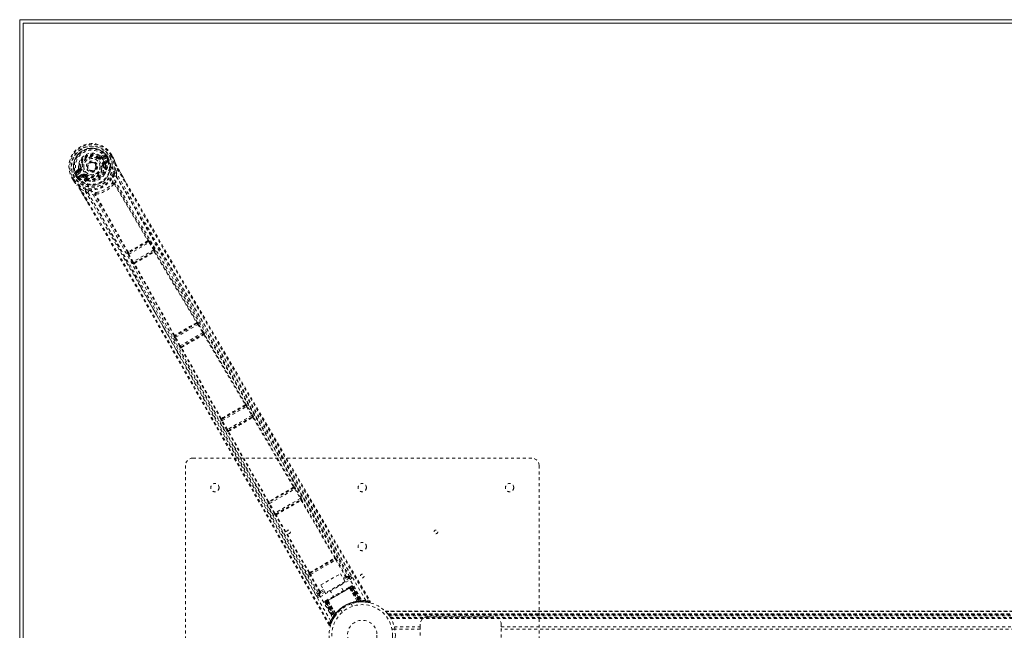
# Model space of a CAD drawing. Header units: inches. Extents: x 7.1 to 78.6, y 19.7 to 61.4.
# Tile 2 of 5: x 7.1 to 40.5, y 40.7 to 61.4. Entities that reach past the tile are written whole.
import ezdxf

# ---------------------------------------------------------------- set-up
doc = ezdxf.new("R2010")
doc.units = ezdxf.units.IN
doc.header["$MEASUREMENT"] = 0
doc.linetypes.add('SLD-Dashed', pattern=[0.075, 0.05, -0.025])
doc.linetypes.add('SLD-Solid', pattern=[0])

msp = doc.modelspace()

# ---------------------------------------------------------------- linework, layer by layer
at = {"color": 7, "linetype": 'SLD-Solid', "lineweight": 15}
for p, q in [((7.09, 61.432), (78.59, 61.432)), ((7.09, 19.682), (7.09, 61.432)), ((7.208, 19.801), (7.208, 61.314)), ((7.208, 61.314), (78.472, 61.314)), ((7.208, 61.314), (7.208, 19.801)), ((78.472, 61.314), (7.208, 61.314))]:
    msp.add_line(p, q, dxfattribs=at)
at = {"color": 7, "linetype": 'SLD-Dashed', "lineweight": 0}
for p, q in [((9.819, 56.814), (9.783, 56.767)), ((9.976, 56.846), (9.861, 56.807)), ((10.018, 56.729), (10.164, 56.813)), ((10.164, 56.813), (10.21, 56.84)), ((10.226, 56.76), (10.188, 56.827)), ((10.214, 56.842), (10.21, 56.84)), ((10.251, 56.773), (10.212, 56.841)), ((10.214, 56.842), (10.252, 56.774)), ((9.671, 56.535), (9.676, 56.526)), ((9.676, 56.526), (9.683, 56.513)), ((9.768, 56.747), (9.783, 56.767)), ((9.783, 56.767), (9.789, 56.762)), ((9.856, 56.759), (9.968, 56.8)), ((9.856, 56.759), (9.867, 56.741)), ((9.968, 56.8), (9.867, 56.741)), ((9.983, 56.774), (9.882, 56.715)), ((9.943, 56.499), (9.914, 56.495)), ((9.943, 56.61), (10.054, 56.674)), ((9.951, 56.404), (9.943, 56.499)), ((9.958, 56.584), (10.069, 56.648)), ((9.97, 56.562), (9.958, 56.584)), ((10.069, 56.648), (9.97, 56.562)), ((10.006, 56.416), (9.998, 56.518)), ((10.01, 56.551), (10.1, 56.628)), ((10.018, 56.729), (10.018, 56.729)), ((10.053, 56.748), (10.057, 56.751)), ((10.09, 56.682), (10.053, 56.748)), ((10.053, 56.748), (10.053, 56.748)), ((10.093, 56.689), (10.057, 56.751)), ((10.083, 56.766), (10.119, 56.703)), ((10.098, 56.669), (10.09, 56.682)), ((10.119, 56.702), (10.093, 56.689)), ((10.093, 56.688), (10.098, 56.669)), ((10.093, 56.688), (10.103, 56.664)), ((10.103, 56.642), (10.1, 56.628)), ((10.1, 56.628), (10.1, 56.628)), ((10.1, 56.628), (10.1, 56.628)), ((10.103, 56.642), (10.104, 56.646)), ((10.103, 56.642), (10.103, 56.642)), ((10.119, 56.703), (10.119, 56.702)), ((10.252, 56.774), (10.252, 56.774)), ((10.275, 56.733), (10.277, 56.729)), ((9.059, 56.175), (8.933, 56.102)), ((9.07, 56.35), (8.979, 56.27)), ((9.031, 56.075), (8.994, 56.137)), ((9.025, 56.155), (9.02, 56.152)), ((9.02, 56.152), (9.056, 56.091)), ((9.023, 56.254), (9.114, 56.33)), ((9.124, 56.313), (9.023, 56.254)), ((9.063, 56.089), (9.025, 56.155)), ((9.139, 56.287), (9.038, 56.228)), ((9.059, 56.175), (9.059, 56.175)), ((9.088, 56.116), (9.2, 56.181)), ((9.103, 56.09), (9.215, 56.155)), ((9.114, 56.33), (9.124, 56.313)), ((9.144, 56.398), (9.168, 56.401)), ((9.227, 56.134), (9.215, 56.155)), ((9.296, 56.125), (9.276, 56.136)), ((9.313, 56.149), (9.296, 56.125)), ((10.003, 56.373), (9.984, 56.407)), ((10.025, 56.382), (10.006, 56.416)), ((10.033, 56.359), (10.032, 56.337)), ((10.374, 56.226), (10.4, 56.373)), ((10.425, 56.389), (10.712, 55.892)), ((8.867, 56.064), (8.863, 56.062)), ((8.863, 56.062), (8.903, 55.995)), ((8.864, 56.063), (8.904, 55.995)), ((8.913, 56.091), (8.867, 56.064)), ((8.889, 56.077), (8.928, 56.01)), ((8.903, 55.995), (8.903, 55.995)), ((8.933, 56.102), (8.913, 56.091)), ((8.927, 55.955), (8.93, 55.951)), ((9.032, 56.074), (9.031, 56.075)), ((9.042, 55.817), (9.031, 55.831)), ((9.056, 56.09), (9.032, 56.074)), ((9.057, 56.09), (9.072, 56.076)), ((9.072, 56.076), (9.063, 56.089)), ((9.088, 56.06), (9.092, 56.058)), ((9.092, 56.058), (9.106, 56.054)), ((9.227, 56.134), (9.103, 56.09)), ((9.217, 56.093), (9.106, 56.054)), ((9.296, 56.125), (9.374, 56.071)), ((9.356, 55.996), (9.336, 56.029)), ((9.355, 56.043), (9.374, 56.01)), ((9.392, 55.967), (9.372, 55.977)), ((10.307, 55.849), (10.307, 55.85)), ((10.307, 55.849), (11.435, 53.936)), ((10.324, 55.875), (10.324, 55.875)), ((11.456, 53.946), (10.329, 55.858)), ((9.454, 55.127), (9.15, 55.653)), ((9.176, 55.667), (9.317, 55.615)), ((9.646, 55.484), (9.645, 55.484)), ((10.75, 53.538), (9.658, 55.471)), ((9.676, 55.486), (9.676, 55.485)), ((10.769, 53.552), (9.677, 55.485)), ((11.45, 53.905), (10.788, 53.523)), ((10.799, 53.478), (11.484, 53.873)), ((11.432, 53.929), (11.432, 53.929)), ((11.446, 53.904), (11.45, 53.905)), ((11.46, 53.947), (11.456, 53.946)), ((11.484, 53.873), (11.638, 53.622)), ((11.509, 53.888), (11.494, 53.912)), ((11.663, 53.637), (11.509, 53.888)), ((10.747, 53.535), (10.75, 53.538)), ((10.773, 53.464), (10.761, 53.489)), ((10.914, 53.205), (10.773, 53.464)), ((10.788, 53.523), (10.791, 53.527)), ((10.94, 53.219), (10.799, 53.478)), ((11.638, 53.622), (10.94, 53.219)), ((10.97, 53.184), (11.653, 53.579)), ((11.653, 53.579), (11.646, 53.57)), ((11.658, 53.551), (11.658, 53.551)), ((11.686, 53.56), (11.693, 53.568)), ((10.97, 53.146), (10.959, 53.144)), ((10.981, 53.186), (10.97, 53.184)), ((13.106, 51.127), (12.366, 50.7)), ((13.103, 51.127), (13.106, 51.127)), ((13.116, 51.169), (13.114, 51.169)), ((12.38, 50.657), (13.137, 51.093)), ((13.307, 50.814), (12.538, 50.369)), ((13.137, 51.093), (13.307, 50.814)), ((13.332, 50.829), (13.162, 51.109)), ((12.325, 50.712), (12.327, 50.714)), ((12.511, 50.355), (12.354, 50.642)), ((12.366, 50.7), (12.368, 50.702)), ((12.538, 50.369), (12.38, 50.657)), ((12.565, 50.334), (13.324, 50.772)), ((13.324, 50.772), (13.32, 50.766)), ((13.34, 50.745), (14.747, 48.374)), ((13.36, 50.755), (13.364, 50.761)), ((14.766, 48.384), (13.36, 50.755)), ((12.561, 50.294), (12.554, 50.293)), ((13.912, 47.891), (12.561, 50.294)), ((12.572, 50.334), (12.565, 50.334)), ((13.93, 47.903), (12.58, 50.307)), ((14.757, 48.343), (13.952, 47.878)), ((13.967, 47.835), (14.787, 48.308)), ((14.752, 48.341), (14.752, 48.341)), ((14.756, 48.343), (14.757, 48.343)), ((14.768, 48.384), (14.766, 48.384)), ((14.787, 48.308), (14.968, 48.005)), ((14.993, 48.02), (14.813, 48.323)), ((13.911, 47.889), (13.912, 47.891)), ((14.113, 47.512), (13.941, 47.82)), ((13.952, 47.878), (13.953, 47.879)), ((13.957, 47.882), (13.957, 47.882)), ((14.139, 47.527), (13.967, 47.835)), ((14.968, 48.005), (14.139, 47.527)), ((14.167, 47.491), (14.985, 47.963)), ((14.979, 47.957), (14.979, 47.957)), ((14.985, 47.963), (14.982, 47.959)), ((15.003, 47.939), (16.384, 45.577)), ((15.023, 47.948), (15.026, 47.953)), ((16.404, 45.587), (15.023, 47.948)), ((14.161, 47.451), (14.156, 47.45)), ((15.516, 45.074), (14.161, 47.451)), ((14.172, 47.491), (14.167, 47.491)), ((14.176, 47.493), (14.175, 47.493)), ((15.534, 45.086), (14.179, 47.463)), ((12.965, 46.557), (24.465, 46.557)), ((12.715, 34.807), (12.715, 46.307)), ((24.715, 46.307), (24.715, 34.807)), ((16.395, 45.546), (15.556, 45.061)), ((15.571, 45.018), (16.424, 45.511)), ((16.389, 45.544), (16.389, 45.544)), ((16.393, 45.545), (16.395, 45.546)), ((16.405, 45.587), (16.404, 45.587)), ((16.424, 45.511), (16.612, 45.191)), ((16.637, 45.206), (16.45, 45.526)), ((16.612, 45.191), (15.754, 44.696)), ((15.783, 44.661), (16.628, 45.149)), ((16.623, 45.143), (16.622, 45.143)), ((16.628, 45.149), (16.626, 45.145)), ((16.647, 45.124), (17.777, 43.171)), ((16.666, 45.134), (16.669, 45.138)), ((17.796, 43.181), (16.666, 45.134)), ((15.515, 45.073), (15.516, 45.074)), ((15.728, 44.681), (15.545, 45.004)), ((15.556, 45.061), (15.557, 45.063)), ((15.56, 45.065), (15.56, 45.065)), ((15.754, 44.696), (15.571, 45.018)), ((15.776, 44.62), (15.772, 44.62)), ((16.903, 42.665), (15.776, 44.62)), ((15.787, 44.661), (15.783, 44.661)), ((15.791, 44.663), (15.791, 44.663)), ((16.921, 42.676), (15.794, 44.632)), ((16.943, 42.653), (17.787, 43.14)), ((16.958, 42.61), (17.816, 43.105)), ((17.786, 43.14), (17.787, 43.14)), ((17.797, 43.181), (17.796, 43.181)), ((17.816, 43.105), (18.147, 42.535)), ((18.173, 42.55), (17.842, 43.12)), ((16.902, 42.664), (16.903, 42.665)), ((17.261, 42.023), (16.933, 42.595)), ((16.943, 42.653), (16.943, 42.654)), ((17.287, 42.038), (16.958, 42.61)), ((17.287, 41.85), (18.31, 42.441)), ((17.311, 42.254), (17.977, 42.638)), ((17.977, 42.638), (18.134, 42.367)), ((18.064, 42.487), (18.147, 42.535)), ((18.087, 42.448), (18.171, 42.497)), ((18.28, 42.493), (18.116, 42.398)), ((18.289, 42.536), (18.288, 42.537)), ((18.294, 42.524), (18.29, 42.533)), ((18.291, 42.534), (18.342, 42.565)), ((18.294, 42.524), (18.291, 42.534)), ((17.398, 42.102), (17.287, 42.038)), ((17.468, 41.982), (17.311, 42.254)), ((18.134, 42.367), (17.468, 41.982)), ((17.478, 41.686), (18.357, 42.193)), ((18.346, 42.187), (17.489, 41.693)), ((17.505, 41.702), (18.329, 42.178)), ((18.072, 42.062), (17.955, 42.264)), ((18.323, 42.207), (18.276, 42.18)), ((18.281, 42.149), (18.278, 42.148)), ((18.543, 41.698), (18.278, 42.148)), ((18.281, 42.149), (18.547, 41.698)), ((18.304, 42.163), (18.305, 42.164)), ((18.596, 41.695), (18.304, 42.163)), ((18.363, 42.197), (18.305, 42.164)), ((18.305, 42.164), (18.598, 41.695)), ((18.601, 41.708), (18.329, 42.178)), ((18.345, 42.187), (18.379, 42.206)), ((18.346, 42.187), (18.621, 41.71)), ((18.357, 42.194), (18.636, 41.711)), ((18.676, 41.696), (18.361, 42.2)), ((18.363, 42.197), (18.675, 41.699)), ((18.391, 42.213), (18.379, 42.206)), ((18.379, 42.206), (18.696, 41.699)), ((18.391, 42.213), (18.712, 41.699)), ((17.164, 41.884), (17.216, 41.914)), ((17.214, 41.917), (17.215, 41.916)), ((17.216, 41.914), (17.223, 41.905)), ((17.217, 41.913), (17.223, 41.905)), ((17.45, 42.014), (17.257, 41.903)), ((17.308, 41.998), (17.421, 42.063)), ((17.618, 42.069), (17.734, 41.867)), ((17.444, 41.666), (17.477, 41.686)), ((17.455, 41.673), (17.444, 41.666)), ((17.444, 41.666), (17.728, 41.131)), ((17.455, 41.673), (17.736, 41.145)), ((17.47, 41.685), (17.749, 41.161)), ((17.529, 41.716), (17.471, 41.682)), ((17.471, 41.682), (17.747, 41.163)), ((17.756, 41.203), (17.477, 41.686)), ((17.53, 41.749), (17.483, 41.722)), ((17.489, 41.692), (17.764, 41.215)), ((17.505, 41.702), (17.776, 41.232)), ((17.529, 41.716), (17.53, 41.716)), ((17.789, 41.228), (17.529, 41.716)), ((17.53, 41.716), (17.789, 41.229)), ((17.557, 41.731), (17.554, 41.73)), ((17.811, 41.273), (17.554, 41.73)), ((17.557, 41.731), (17.814, 41.277)), ((18.383, 41.532), (18.335, 41.616)), ((18.543, 41.698), (18.547, 41.698)), ((18.553, 41.673), (18.559, 41.674)), ((18.598, 41.695), (18.596, 41.695)), ((18.598, 41.695), (18.675, 41.699)), ((18.601, 41.708), (18.604, 41.679)), ((18.622, 41.681), (18.624, 41.681)), ((18.624, 41.681), (18.626, 41.681)), ((18.626, 41.681), (18.7, 41.685)), ((18.636, 41.682), (18.638, 41.682)), ((18.696, 41.699), (18.712, 41.699)), ((18.714, 41.686), (18.73, 41.686)), ((18.721, 41.685), (18.737, 41.685)), ((18.953, 41.66), (18.828, 41.675)), ((17.751, 41.14), (17.694, 41.034)), ((17.728, 41.131), (17.736, 41.145)), ((17.728, 41.102), (17.736, 41.116)), ((17.746, 41.134), (17.787, 41.197)), ((17.747, 41.163), (17.789, 41.228)), ((17.78, 41.187), (17.756, 41.203)), ((17.8, 41.215), (17.776, 41.232)), ((17.787, 41.197), (17.788, 41.198)), ((17.789, 41.2), (17.788, 41.199)), ((17.789, 41.229), (17.789, 41.228)), ((17.819, 41.239), (17.8, 41.212)), ((17.811, 41.273), (17.814, 41.277)), ((17.989, 41.416), (18.037, 41.332)), ((19.501, 41.362), (66.18, 41.362)), ((66.179, 41.363), (19.502, 41.363)), ((19.513, 41.35), (66.167, 41.35)), ((19.584, 41.272), (19.588, 41.268)), ((19.584, 41.272), (66.097, 41.272)), ((66.097, 41.272), (19.584, 41.272)), ((66.093, 41.268), (19.588, 41.268)), ((19.591, 41.264), (66.09, 41.264)), ((66.09, 41.264), (19.591, 41.264)), ((66.085, 41.258), (19.595, 41.258)), ((19.603, 41.249), (66.078, 41.249)), ((19.604, 41.248), (66.077, 41.248)), ((66.076, 41.246), (19.605, 41.246)), ((66.074, 41.244), (19.607, 41.244)), ((19.629, 41.213), (66.051, 41.213)), ((19.668, 41.156), (66.013, 41.156)), ((19.683, 41.13), (65.997, 41.13)), ((19.694, 41.113), (65.987, 41.113)), ((20.93, 41.172), (23.18, 41.172)), ((17.587, 40.897), (17.613, 40.912)), ((17.69, 41.026), (17.642, 40.903)), ((17.683, 41.01), (17.691, 41.033)), ((19.805, 40.839), (20.68, 40.839)), ((20.68, 40.839), (20.68, 40.922)), ((20.68, 40.839), (20.68, 40.276)), ((23.43, 40.922), (23.43, 40.839)), ((23.43, 40.276), (23.43, 40.839)), ((23.43, 40.839), (62.25, 40.839)), ((19.822, 40.757), (19.726, 40.757)), ((20.68, 40.755), (19.823, 40.755)), ((62.25, 40.755), (23.43, 40.755))]:
    msp.add_line(p, q, dxfattribs=at)
at = {"color": 7, "linetype": 'SLD-Dashed', "lineweight": 0, "flags": 128}
for points in [[(9.908, 56.686), (9.863, 56.751), (9.803, 56.806), (9.732, 56.846), (9.654, 56.871), (9.571, 56.881), (9.487, 56.874), (9.405, 56.853), (9.328, 56.817), (9.258, 56.768), (9.198, 56.708), (9.151, 56.638), (9.118, 56.562), (9.1, 56.481), (9.1, 56.4), (9.117, 56.321), (9.151, 56.249)], [(10.011, 56.81), (10, 56.789), (9.983, 56.774)], [(10.188, 56.827), (10.194, 56.83), (10.199, 56.833), (10.204, 56.836), (10.208, 56.838), (10.211, 56.84), (10.213, 56.841), (10.214, 56.842), (10.214, 56.842)], [(9.75, 56.724), (9.754, 56.728), (9.757, 56.733), (9.76, 56.737), (9.763, 56.74), (9.765, 56.743), (9.767, 56.745), (9.768, 56.747), (9.768, 56.747)], [(9.882, 56.715), (9.879, 56.72), (9.876, 56.725), (9.873, 56.729), (9.871, 56.733), (9.869, 56.737), (9.868, 56.739), (9.867, 56.741), (9.867, 56.741)], [(9.884, 56.492), (9.89, 56.492), (9.895, 56.493), (9.9, 56.494), (9.905, 56.494), (9.908, 56.495), (9.911, 56.495), (9.913, 56.495), (9.914, 56.495)], [(9.908, 56.686), (10.884, 55.014), (11.877, 53.348), (12.876, 51.683), (13.874, 50.014), (14.867, 48.34), (16.157, 46.14), (17.438, 43.932), (18.713, 41.72)], [(9.943, 56.61), (9.946, 56.605), (9.948, 56.6), (9.951, 56.595), (9.953, 56.592), (9.955, 56.588), (9.956, 56.586), (9.957, 56.584), (9.958, 56.584)], [(9.983, 56.774), (9.98, 56.779), (9.977, 56.783), (9.974, 56.788), (9.972, 56.792), (9.97, 56.795), (9.969, 56.797), (9.968, 56.799), (9.968, 56.8)], [(9.998, 56.518), (10.001, 56.54), (10.01, 56.551)], [(18.835, 41.726), (17.616, 43.843), (16.392, 45.955), (15.159, 48.062), (13.918, 50.16), (12.937, 51.804), (11.955, 53.444), (10.979, 55.084), (10.018, 56.729)], [(10.054, 56.674), (10.072, 56.681), (10.09, 56.682)], [(10.069, 56.648), (10.069, 56.649), (10.068, 56.65), (10.067, 56.653), (10.065, 56.656), (10.063, 56.66), (10.06, 56.664), (10.057, 56.669), (10.054, 56.674)], [(10.093, 56.689), (10.093, 56.688), (10.093, 56.688)], [(10.226, 56.76), (10.232, 56.762), (10.237, 56.765), (10.242, 56.768), (10.246, 56.771), (10.249, 56.772), (10.251, 56.774), (10.252, 56.774), (10.252, 56.774)], [(10.277, 56.729), (10.277, 56.728), (10.276, 56.727), (10.275, 56.727), (10.274, 56.728), (10.269, 56.736), (10.267, 56.738), (10.265, 56.739), (10.264, 56.739), (10.26, 56.738), (10.258, 56.738), (10.256, 56.738), (10.255, 56.739), (10.25, 56.744), (10.247, 56.748), (10.243, 56.751), (10.234, 56.754), (10.23, 56.756), (10.226, 56.759)], [(10.275, 56.733), (10.308, 56.65), (10.33, 56.581)], [(10.334, 56.571), (10.311, 56.643), (10.277, 56.729)], [(10.334, 56.571), (10.342, 56.396), (10.317, 56.24)], [(10.33, 56.581), (10.337, 56.562), (10.348, 56.54)], [(10.334, 56.571), (10.333, 56.576), (10.33, 56.581)], [(10.348, 56.54), (10.37, 56.491), (10.425, 56.389)], [(9.038, 56.228), (9.016, 56.221), (8.992, 56.222)], [(9.023, 56.254), (9.023, 56.254), (9.024, 56.252), (9.026, 56.25), (9.028, 56.246), (9.03, 56.242), (9.032, 56.238), (9.035, 56.233), (9.038, 56.228)], [(17.643, 41.038), (16.42, 43.152), (15.202, 45.269), (13.994, 47.389), (12.798, 49.514), (11.865, 51.185), (10.935, 52.855), (10.003, 54.52), (9.059, 56.175)], [(9.139, 56.287), (9.136, 56.292), (9.133, 56.296), (9.131, 56.301), (9.129, 56.305), (9.127, 56.308), (9.125, 56.31), (9.124, 56.312), (9.124, 56.313)], [(17.71, 41.14), (16.489, 43.25), (15.275, 45.362), (14.071, 47.479), (12.879, 49.599), (11.95, 51.268), (11.024, 52.935), (10.094, 54.598), (9.151, 56.249)], [(9.198, 56.405), (9.192, 56.404), (9.186, 56.403), (9.181, 56.403), (9.177, 56.402), (9.173, 56.401), (9.17, 56.401), (9.169, 56.401), (9.168, 56.401)], [(9.2, 56.181), (9.203, 56.176), (9.206, 56.171), (9.208, 56.167), (9.21, 56.163), (9.212, 56.16), (9.214, 56.157), (9.215, 56.156), (9.215, 56.155)], [(9.331, 56.173), (9.328, 56.168), (9.325, 56.164), (9.322, 56.16), (9.319, 56.156), (9.317, 56.153), (9.315, 56.151), (9.314, 56.149), (9.313, 56.149)], [(9.967, 56.189), (9.998, 56.241), (10.032, 56.337)], [(10.025, 56.382), (10.033, 56.36), (10.033, 56.359)], [(18.342, 42.565), (18.034, 43.092), (17.707, 43.65), (17.362, 44.239), (16.999, 44.858), (16.625, 45.498), (16.574, 45.584), (16.524, 45.671), (16.473, 45.758), (16.421, 45.845), (16.37, 45.933), (16.305, 46.044), (16.11, 46.377), (15.937, 46.672), (15.785, 46.932), (15.654, 47.154), (15.583, 47.277), (15.519, 47.385), (15.465, 47.478), (15.419, 47.557), (15.382, 47.62), (15.353, 47.669), (15.287, 47.782), (15.199, 47.932), (14.935, 48.383), (14.692, 48.799), (14.575, 48.997), (14.465, 49.187), (14.359, 49.367), (14.228, 49.591), (14.095, 49.818), (13.966, 50.038), (13.841, 50.253), (13.276, 51.219), (12.676, 52.248), (12.103, 53.233), (11.524, 54.232), (10.941, 55.239), (10.374, 56.226)], [(10.425, 56.389), (10.425, 56.389), (10.424, 56.388), (10.422, 56.387), (10.419, 56.385), (10.416, 56.383), (10.411, 56.38), (10.406, 56.377), (10.4, 56.373)], [(10.4, 56.373), (11.065, 55.215), (11.741, 54.042), (12.433, 52.85), (13.099, 51.704), (13.788, 50.524), (14.477, 49.345), (15.134, 48.222), (15.717, 47.226), (16.124, 46.531), (16.794, 45.388), (17.371, 44.402), (17.922, 43.461), (18.451, 42.557), (18.959, 41.689)], [(10.709, 55.89), (10.588, 56.101), (10.424, 56.388)], [(8.863, 56.062), (8.863, 56.062), (8.864, 56.062), (8.866, 56.064), (8.869, 56.065), (8.874, 56.068), (8.878, 56.071), (8.884, 56.074), (8.889, 56.077)], [(8.928, 56.01), (8.923, 56.007), (8.918, 56.003), (8.913, 56.001), (8.909, 55.998), (8.906, 55.997), (8.904, 55.995), (8.903, 55.995), (8.903, 55.995)], [(8.928, 56.01), (8.929, 56.005), (8.928, 55.991), (8.929, 55.987), (8.93, 55.982), (8.932, 55.978), (8.932, 55.976), (8.932, 55.974), (8.929, 55.971), (8.927, 55.968), (8.926, 55.967), (8.926, 55.965), (8.927, 55.961), (8.931, 55.953), (8.931, 55.952), (8.931, 55.951), (8.931, 55.951), (8.93, 55.951)], [(8.927, 55.955), (8.982, 55.885), (9.031, 55.831)], [(8.93, 55.951), (8.987, 55.878), (9.038, 55.822)], [(9.031, 55.831), (9.034, 55.826), (9.038, 55.822)], [(9.333, 55.672), (9.185, 55.728), (9.038, 55.822)], [(9.057, 56.09), (9.057, 56.09), (9.056, 56.09)], [(9.063, 56.089), (9.074, 56.105), (9.088, 56.116)], [(9.088, 56.116), (9.091, 56.111), (9.094, 56.107), (9.096, 56.102), (9.099, 56.098), (9.101, 56.095), (9.102, 56.093), (9.103, 56.091), (9.103, 56.09)], [(9.252, 56.087), (9.231, 56.096), (9.217, 56.093)], [(9.336, 56.029), (9.296, 56.054), (9.252, 56.087)], [(9.372, 55.977), (9.371, 55.978), (9.356, 55.996)], [(9.392, 55.967), (9.492, 55.948), (9.553, 55.95)], [(10.278, 56.116), (10.275, 56.103), (10.273, 56.095)], [(10.324, 55.875), (10.316, 55.883), (10.308, 55.889), (10.3, 55.891), (10.291, 55.89), (10.285, 55.885), (10.28, 55.877), (10.279, 55.867), (10.28, 55.856)], [(10.324, 55.875), (10.358, 55.986), (10.378, 56.099)], [(18.291, 42.534), (16.306, 45.923), (14.322, 49.311), (12.343, 52.701), (10.378, 56.099)], [(10.712, 55.892), (12.549, 52.709), (14.691, 49.039), (16.838, 45.372), (18.985, 41.704)], [(9.15, 55.653), (9.15, 55.653), (9.151, 55.653), (9.153, 55.654), (9.156, 55.656), (9.16, 55.658), (9.165, 55.66), (9.17, 55.664), (9.176, 55.667)], [(9.152, 55.653), (9.291, 55.413), (9.412, 55.206), (9.457, 55.128)], [(17.613, 40.912), (17.151, 41.725), (16.67, 42.569), (16.171, 43.446), (15.791, 44.114), (15.74, 44.203), (15.689, 44.292), (15.639, 44.381), (15.588, 44.471), (15.536, 44.561), (15.475, 44.669), (15.293, 44.988), (15.128, 45.279), (14.978, 45.543), (14.843, 45.779), (14.592, 46.22), (14.372, 46.606), (14.047, 47.177), (13.75, 47.698), (13.482, 48.169), (13.181, 48.697), (12.874, 49.236), (12.28, 50.277), (11.647, 51.384), (11.034, 52.453), (10.415, 53.528), (9.79, 54.611), (9.176, 55.667)], [(9.317, 55.615), (9.697, 54.96), (10.095, 54.272), (10.509, 53.553), (10.941, 52.801), (11.364, 52.063), (11.721, 51.44), (12.061, 50.845), (12.425, 50.206), (12.815, 49.523), (12.934, 49.314), (13.056, 49.1), (13.18, 48.883), (13.288, 48.694), (13.375, 48.54), (13.467, 48.379), (13.563, 48.211), (13.663, 48.034), (13.865, 47.679), (14.083, 47.296), (14.317, 46.886), (14.362, 46.806), (14.374, 46.785), (14.382, 46.77), (14.394, 46.75), (14.408, 46.725), (14.426, 46.694), (14.446, 46.658), (14.519, 46.531), (14.614, 46.363), (14.714, 46.188), (14.83, 45.984), (14.962, 45.751), (15.019, 45.652), (15.078, 45.548), (15.14, 45.439), (15.204, 45.326), (15.245, 45.254), (15.285, 45.184), (15.698, 44.459), (16.096, 43.76), (16.473, 43.097), (16.829, 42.472), (17.164, 41.884)], [(9.645, 55.484), (9.533, 55.509), (9.424, 55.549)], [(9.424, 55.549), (11.385, 52.148), (13.331, 48.738), (15.273, 45.326), (17.216, 41.914)], [(9.46, 55.643), (9.472, 55.64), (9.48, 55.638)], [(9.684, 55.512), (9.675, 55.519), (9.666, 55.522), (9.657, 55.522), (9.649, 55.519), (9.644, 55.512), (9.641, 55.504), (9.642, 55.494), (9.646, 55.484)], [(17.587, 40.897), (15.485, 44.59), (13.382, 48.284), (11.275, 51.973), (9.454, 55.127)], [(11.432, 53.929), (11.433, 53.929), (11.433, 53.93), (11.434, 53.932), (11.435, 53.936)], [(11.446, 53.904), (11.451, 53.909), (11.455, 53.914), (11.457, 53.92), (11.456, 53.926), (11.453, 53.93), (11.448, 53.934), (11.442, 53.936), (11.435, 53.936)], [(11.484, 53.873), (11.493, 53.878), (11.501, 53.883), (11.506, 53.887), (11.509, 53.888)], [(10.769, 53.552), (10.766, 53.546), (10.764, 53.539), (10.765, 53.533), (10.768, 53.528), (10.772, 53.525), (10.778, 53.523), (10.785, 53.524), (10.791, 53.527)], [(10.769, 53.552), (10.773, 53.55), (10.775, 53.55), (10.776, 53.55), (10.777, 53.551)], [(10.773, 53.464), (10.776, 53.465), (10.782, 53.468), (10.791, 53.473), (10.799, 53.478)], [(11.638, 53.622), (11.643, 53.625), (11.647, 53.627), (11.651, 53.63), (11.655, 53.632), (11.658, 53.634), (11.661, 53.636), (11.662, 53.637), (11.663, 53.637)], [(11.665, 53.55), (11.668, 53.555), (11.669, 53.561), (11.668, 53.565), (11.666, 53.569), (11.662, 53.572), (11.657, 53.573), (11.651, 53.572), (11.646, 53.57)], [(11.665, 53.55), (12.379, 52.355), (13.093, 51.159)], [(13.114, 51.169), (12.399, 52.365), (11.686, 53.56)], [(10.914, 53.205), (10.915, 53.205), (10.917, 53.206), (10.919, 53.208), (10.923, 53.209), (10.926, 53.211), (10.931, 53.214), (10.935, 53.216), (10.94, 53.219)], [(12.327, 50.714), (11.648, 51.931), (10.97, 53.146)], [(10.981, 53.186), (10.976, 53.182), (10.973, 53.178), (10.971, 53.173), (10.971, 53.168), (10.973, 53.164), (10.977, 53.161), (10.983, 53.16), (10.989, 53.16)], [(10.991, 53.166), (10.99, 53.165), (10.99, 53.165), (10.989, 53.163), (10.989, 53.16)], [(12.345, 50.727), (11.667, 51.944), (10.989, 53.16)], [(13.091, 51.151), (13.092, 51.152), (13.092, 51.153), (13.093, 51.155), (13.093, 51.159)], [(13.103, 51.127), (13.109, 51.131), (13.113, 51.137), (13.115, 51.143), (13.114, 51.148), (13.111, 51.153), (13.106, 51.157), (13.1, 51.159), (13.093, 51.159)], [(13.16, 51.108), (13.154, 51.121), (13.152, 51.125)], [(13.137, 51.093), (13.146, 51.099), (13.154, 51.104), (13.16, 51.107), (13.162, 51.109)], [(13.307, 50.814), (13.311, 50.816), (13.316, 50.819), (13.32, 50.822), (13.324, 50.824), (13.327, 50.826), (13.33, 50.827), (13.331, 50.828), (13.332, 50.829)], [(12.345, 50.727), (12.342, 50.721), (12.34, 50.715), (12.341, 50.709), (12.344, 50.704), (12.349, 50.7), (12.354, 50.699), (12.361, 50.7), (12.368, 50.702)], [(12.345, 50.659), (12.348, 50.655), (12.356, 50.643)], [(12.354, 50.642), (12.357, 50.644), (12.363, 50.647), (12.371, 50.652), (12.38, 50.657)], [(13.34, 50.745), (13.343, 50.751), (13.344, 50.756), (13.344, 50.761), (13.341, 50.765), (13.337, 50.768), (13.332, 50.769), (13.326, 50.768), (13.32, 50.766)], [(12.511, 50.355), (12.512, 50.356), (12.514, 50.357), (12.517, 50.358), (12.52, 50.36), (12.524, 50.362), (12.528, 50.364), (12.533, 50.367), (12.538, 50.369)], [(12.572, 50.334), (12.567, 50.33), (12.564, 50.326), (12.562, 50.32), (12.562, 50.316), (12.564, 50.311), (12.568, 50.308), (12.574, 50.307), (12.58, 50.307)], [(12.582, 50.313), (12.581, 50.312), (12.581, 50.312), (12.58, 50.31), (12.58, 50.307)], [(14.744, 48.367), (14.745, 48.367), (14.745, 48.368), (14.746, 48.37), (14.747, 48.374)], [(14.756, 48.343), (14.761, 48.347), (14.765, 48.352), (14.767, 48.358), (14.767, 48.364), (14.764, 48.368), (14.759, 48.372), (14.754, 48.374), (14.747, 48.374)], [(14.787, 48.308), (14.796, 48.313), (14.804, 48.318), (14.81, 48.322), (14.813, 48.323)], [(14.811, 48.322), (14.805, 48.335), (14.802, 48.339)], [(13.93, 47.903), (13.927, 47.897), (13.926, 47.891), (13.927, 47.885), (13.929, 47.88), (13.934, 47.877), (13.94, 47.876), (13.946, 47.876), (13.953, 47.879)], [(13.93, 47.903), (13.934, 47.901), (13.936, 47.901), (13.937, 47.901), (13.938, 47.901)], [(13.932, 47.837), (13.935, 47.832), (13.943, 47.821)], [(13.941, 47.82), (13.944, 47.822), (13.95, 47.825), (13.958, 47.83), (13.967, 47.835)], [(14.968, 48.005), (14.972, 48.008), (14.977, 48.011), (14.981, 48.013), (14.985, 48.015), (14.988, 48.017), (14.991, 48.019), (14.993, 48.02), (14.993, 48.02)], [(15.003, 47.938), (15.006, 47.944), (15.007, 47.949), (15.007, 47.954), (15.004, 47.959), (15, 47.961), (14.994, 47.962), (14.988, 47.961), (14.982, 47.959)], [(15.003, 47.938), (15, 47.94), (14.998, 47.94), (14.997, 47.94), (14.996, 47.94)], [(14.113, 47.512), (14.114, 47.513), (14.116, 47.514), (14.118, 47.515), (14.122, 47.517), (14.125, 47.519), (14.13, 47.521), (14.134, 47.524), (14.139, 47.527)], [(14.172, 47.491), (14.167, 47.487), (14.163, 47.482), (14.161, 47.477), (14.161, 47.472), (14.164, 47.468), (14.168, 47.465), (14.173, 47.463), (14.179, 47.463)], [(14.182, 47.469), (14.181, 47.469), (14.18, 47.468), (14.18, 47.466), (14.179, 47.463)], [(18.002, 43.027), (17.779, 43.409), (17.49, 43.901), (17.222, 44.36), (16.973, 44.785), (16.748, 45.17), (16.541, 45.522), (16.354, 45.841), (16.186, 46.128), (15.956, 46.52), (15.806, 46.776)], [(16.382, 45.569), (16.383, 45.57), (16.383, 45.571), (16.384, 45.573), (16.384, 45.577)], [(16.393, 45.545), (16.398, 45.55), (16.402, 45.555), (16.404, 45.561), (16.404, 45.566), (16.401, 45.571), (16.397, 45.574), (16.391, 45.577), (16.384, 45.577)], [(16.424, 45.511), (16.433, 45.516), (16.441, 45.521), (16.447, 45.524), (16.45, 45.526)], [(16.448, 45.525), (16.443, 45.536), (16.441, 45.539)], [(16.612, 45.191), (16.616, 45.194), (16.621, 45.197), (16.625, 45.199), (16.629, 45.201), (16.632, 45.203), (16.635, 45.205), (16.637, 45.206), (16.637, 45.206)], [(16.647, 45.124), (16.65, 45.13), (16.651, 45.135), (16.65, 45.141), (16.648, 45.145), (16.643, 45.147), (16.638, 45.148), (16.632, 45.148), (16.626, 45.145)], [(16.647, 45.124), (16.644, 45.126), (16.642, 45.126), (16.641, 45.126), (16.64, 45.125)], [(15.534, 45.086), (15.531, 45.08), (15.53, 45.074), (15.531, 45.068), (15.534, 45.064), (15.538, 45.061), (15.544, 45.059), (15.55, 45.06), (15.557, 45.063)], [(15.534, 45.086), (15.538, 45.084), (15.54, 45.084), (15.541, 45.084), (15.542, 45.084)], [(15.538, 45.018), (15.54, 45.014), (15.547, 45.005)], [(15.545, 45.004), (15.548, 45.005), (15.554, 45.008), (15.562, 45.013), (15.571, 45.018)], [(15.728, 44.681), (15.729, 44.682), (15.731, 44.683), (15.734, 44.684), (15.737, 44.686), (15.741, 44.688), (15.745, 44.691), (15.75, 44.693), (15.754, 44.696)], [(15.787, 44.661), (15.782, 44.657), (15.778, 44.652), (15.776, 44.647), (15.776, 44.642), (15.779, 44.637), (15.783, 44.634), (15.788, 44.632), (15.794, 44.632)], [(15.797, 44.639), (15.796, 44.638), (15.796, 44.637), (15.795, 44.636), (15.794, 44.632)], [(16.929, 42.675), (17.138, 42.796), (17.352, 42.919), (17.565, 43.043), (17.775, 43.163)], [(16.947, 42.656), (17.049, 42.715), (17.152, 42.774), (17.255, 42.834), (17.359, 42.894), (17.454, 42.949), (17.549, 43.004), (17.641, 43.057), (17.712, 43.098), (17.782, 43.138)], [(17.786, 43.14), (17.791, 43.144), (17.795, 43.149), (17.797, 43.155), (17.796, 43.16), (17.794, 43.165), (17.79, 43.168), (17.784, 43.17), (17.777, 43.171)], [(17.816, 43.105), (17.825, 43.111), (17.833, 43.115), (17.839, 43.119), (17.842, 43.12)], [(16.921, 42.676), (16.918, 42.67), (16.917, 42.665), (16.918, 42.659), (16.921, 42.655), (16.925, 42.652), (16.931, 42.65), (16.937, 42.651), (16.943, 42.654)], [(16.921, 42.676), (16.925, 42.675), (16.927, 42.674), (16.928, 42.675), (16.929, 42.675)], [(16.933, 42.595), (16.933, 42.596), (16.935, 42.597), (16.938, 42.598), (16.941, 42.6), (16.945, 42.603), (16.949, 42.605), (16.954, 42.608), (16.958, 42.61)], [(18.173, 42.55), (18.17, 42.548), (18.165, 42.545), (18.156, 42.54), (18.147, 42.535)], [(18.171, 42.497), (18.245, 42.506), (18.28, 42.493)], [(18.291, 42.534), (18.256, 42.547), (18.182, 42.538)], [(18.31, 42.441), (18.299, 42.461), (18.289, 42.477), (18.282, 42.489), (18.28, 42.493)], [(18.257, 42.169), (18.081, 42.068), (17.903, 41.965), (17.724, 41.862), (17.548, 41.76)], [(18.278, 42.148), (18.099, 42.045), (17.917, 41.94), (17.736, 41.835), (17.557, 41.731)], [(18.264, 42.173), (18.263, 42.173), (18.262, 42.172), (18.26, 42.171), (18.258, 42.17)], [(18.258, 42.17), (18.262, 42.17), (18.268, 42.166), (18.275, 42.158), (18.281, 42.149)], [(18.304, 42.163), (18.302, 42.162), (18.297, 42.159), (18.289, 42.154), (18.281, 42.149)], [(18.314, 42.202), (18.316, 42.203), (18.318, 42.204), (18.321, 42.206)], [(18.329, 42.178), (18.336, 42.182), (18.343, 42.185), (18.349, 42.189), (18.354, 42.192), (18.358, 42.194), (18.361, 42.196), (18.363, 42.197), (18.363, 42.197)], [(18.339, 42.216), (18.338, 42.216), (18.336, 42.215), (18.334, 42.213), (18.331, 42.212)], [(18.357, 42.194), (18.37, 42.201), (18.381, 42.207), (18.385, 42.21), (18.388, 42.212), (18.391, 42.213)], [(17.216, 41.914), (17.221, 41.95), (17.267, 42.009)], [(17.257, 41.903), (17.262, 41.939), (17.308, 41.998)], [(17.257, 41.903), (17.257, 41.901), (17.259, 41.898), (17.262, 41.893), (17.266, 41.887), (17.27, 41.879), (17.276, 41.87), (17.281, 41.86), (17.287, 41.85)], [(17.261, 42.023), (17.264, 42.025), (17.27, 42.028), (17.277, 42.033), (17.287, 42.038)], [(17.489, 41.692), (17.477, 41.685), (17.466, 41.679), (17.458, 41.675), (17.455, 41.673)], [(17.475, 41.718), (17.472, 41.716), (17.469, 41.714), (17.468, 41.713), (17.467, 41.713)], [(17.471, 41.682), (17.472, 41.682), (17.473, 41.683), (17.476, 41.685), (17.48, 41.687), (17.486, 41.69), (17.492, 41.694), (17.498, 41.698), (17.505, 41.702)], [(17.554, 41.73), (17.545, 41.725), (17.538, 41.721), (17.533, 41.718), (17.53, 41.716)], [(17.548, 41.76), (17.545, 41.758), (17.544, 41.757), (17.542, 41.757), (17.542, 41.756)], [(17.554, 41.73), (17.551, 41.735), (17.549, 41.74), (17.547, 41.745), (17.546, 41.749), (17.546, 41.753), (17.546, 41.756), (17.546, 41.758), (17.548, 41.76)], [(18.41, 41.642), (18.399, 41.639), (18.387, 41.635)], [(18.559, 41.674), (18.558, 41.674), (18.556, 41.675), (18.554, 41.678), (18.553, 41.68), (18.551, 41.684), (18.55, 41.688), (18.548, 41.693), (18.547, 41.698)], [(18.789, 41.679), (18.747, 41.684), (18.562, 41.673)], [(18.737, 41.685), (18.735, 41.685), (18.735, 41.685)], [(18.953, 41.663), (18.961, 41.663), (18.969, 41.665), (18.977, 41.668), (18.983, 41.674), (18.987, 41.68), (18.989, 41.687), (18.989, 41.695), (18.986, 41.702)], [(18.985, 41.704), (18.984, 41.704), (18.983, 41.703), (18.978, 41.699), (18.969, 41.695), (18.964, 41.692), (18.959, 41.689)], [(17.77, 41.171), (17.774, 41.18), (17.778, 41.188)], [(17.826, 41.251), (17.827, 41.252), (17.827, 41.254), (17.826, 41.257), (17.824, 41.26), (17.822, 41.263), (17.819, 41.266), (17.815, 41.27), (17.811, 41.273)], [(19.823, 40.755), (19.825, 40.744), (19.826, 40.735)]]:
    msp.add_lwpolyline(points, dxfattribs=at)
at = {"color": 7, "linetype": 'SLD-Dashed', "lineweight": 0}
for centre, radius in [((9.541, 56.448), 0.7), ((9.541, 56.448), 0.69), ((9.541, 56.448), 0.623), ((9.541, 56.448), 0.32), ((9.541, 56.448), 0.275), ((9.541, 56.448), 0.188), ((9.541, 56.448), 0.156), ((9.541, 56.448), 0.142), ((9.541, 56.448), 0.14), ((9.541, 56.448), 0.138), ((13.715, 45.557), 0.141), ((18.715, 45.557), 0.141), ((23.715, 45.557), 0.141), ((16.215, 44.057), 0.0625), ((21.215, 44.057), 0.0625), ((18.715, 43.557), 0.141), ((18.715, 42.557), 0.0625), ((18.715, 40.557), 1.125), ((18.715, 40.557), 1.03), ((18.715, 40.557), 0.5)]:
    msp.add_circle(centre, radius, dxfattribs=at)
for centre, radius, start, end in [((9.541, 56.448), 0.78, 30.3208, 209.6784), ((9.541, 56.448), 0.78, 30, 209.6863), ((9.541, 56.448), 0.75, 30.321, 209.679), ((9.541, 56.448), 0.629, 30.4095, 209.586), ((9.541, 56.448), 0.599, 30.4095, 209.5861), ((9.539, 56.452), 0.554, 30.0505, 209.9567), ((9.541, 56.448), 0.459, 52.774, 187.226), ((9.541, 56.448), 0.4, 52.774, 187.226), ((9.541, 56.448), 0.376, 52.774, 187.226), ((9.846, 56.85), 0.0457, 232.6685, 288.507), ((9.841, 56.785), 0.0301, 301.4547, 47.6199), ((9.953, 56.826), 0.0299, 298.0484, 42.1087), ((9.848, 56.684), 0.206, 37.6597, 51.6582), ((9.541, 56.448), 0.593, 30.4056, 37.6091), ((9.541, 56.448), 0.753, 215.5814, 24.4205), ((9.541, 56.448), 0.788, 219.1184, 20.8816), ((9.541, 56.448), 0.632, 216.2982, 23.7018), ((9.541, 56.448), 0.602, 216.4998, 19.3934), ((9.541, 56.448), 0.346, 52.774, 187.2261), ((9.541, 56.448), 0.275, 0.0001, 179.9999), ((9.541, 56.448), 0.376, 232.774, 7.226), ((9.541, 56.448), 0.346, 232.774, 7.2261), ((9.822, 56.818), 0.119, 232.7734, 300.0001), ((9.822, 56.818), 0.089, 232.774, 300), ((9.826, 56.824), 0.0716, 238.9534, 295.1644), ((10.002, 56.507), 0.119, 120, 187.225), ((10.093, 56.379), 0.358, 102.1164, 121.0937), ((10.002, 56.507), 0.089, 120, 187.226), ((10.007, 56.509), 0.0647, 124.7199, 188.8865), ((9.974, 56.498), 0.031, 40.0017, 178.1899), ((9.984, 56.536), 0.0299, 30.8824, 118.9027), ((9.666, 56.627), 0.434, 325.8006, 0.1521), ((9.622, 56.593), 0.483, 327.9637, 5.8047), ((10.085, 56.622), 0.0305, 52.2036, 120.9927), ((9.998, 56.629), 0.107, 9.3412, 21.8477), ((13.642, 58.523), 3.816, 207.2813, 208.04), ((9.553, 56.364), 0.81, 27.0579, 30.3735), ((13.97, 57.667), 3.797, 196.7764, 199.9161), ((13.153, 57.851), 3.097, 205.0395, 208.2143), ((9.007, 56.28), 0.0299, 197.892, 301.9505), ((9.183, 56.3), 0.206, 188.3414, 202.3399), ((9.541, 56.448), 0.593, 202.3909, 209.5868), ((9.344, 55.911), 0.389, 119.6815, 137.1646), ((9.04, 56.384), 0.0456, 311.3904, 7.4343), ((9.099, 56.357), 0.0301, 192.3825, 298.542), ((9.764, 51.27), 5.165, 96.8971, 97.5553), ((9.073, 56.389), 0.0713, 304.7303, 7.1564), ((9.08, 56.39), 0.089, 300, 7.226), ((9.08, 56.39), 0.119, 300.0007, 7.2244), ((9.26, 56.078), 0.119, 52.7751, 119.9994), ((9.26, 56.078), 0.089, 52.774, 120), ((9.254, 56.086), 0.0542, 66.2226, 119.3827), ((9.541, 56.448), 0.275, 180.0002, 359.9998), ((9.536, 56.457), 0.451, 246.3983, 353.6016), ((9.543, 56.444), 0.41, 245.7179, 354.3037), ((9.525, 56.476), 0.498, 254.7109, 345.2892), ((9.558, 56.419), 0.47, 269.4282, 330.6374), ((9.541, 56.448), 0.157, 275.0098, 320.1679), ((9.981, 56.398), 0.0305, 35.9532, 169.0136), ((9.972, 56.362), 0.0466, 74.3516, 116.1365), ((10.023, 56.343), 0.0743, 103.7045, 121.8477), ((10.043, 56.31), 0.0746, 103.7597, 121.8453), ((9.976, 56.358), 0.0316, 344.5846, 29.2863), ((10.001, 56.306), 0.0441, 44.6094, 82.9538), ((8.203, 56.831), 2.195, 340.9784, 344.3683), ((10.112, 55.289), 0.973, 74.3639, 77.8172), ((3.518, 55.931), 6.862, 1.4057, 2.4627), ((9.617, 56.401), 0.822, 209.6487, 212.9186), ((9.287, 56.203), 0.437, 208.3479, 215.6017), ((6.273, 53.224), 3.795, 40.0828, 43.2244), ((6.724, 54.152), 2.855, 31.728, 35.6813), ((7.992, 55.011), 1.324, 29.0003, 37.5099), ((9.132, 56.119), 0.0744, 215.4178, 233.397), ((9.118, 56.064), 0.0305, 119.0062, 187.8027), ((9.377, 56.458), 0.491, 234.6716, 271.7214), ((9.324, 56.429), 0.435, 239.8471, 274.1934), ((9.243, 56.108), 0.03, 121.1033, 209.1105), ((9.281, 56.098), 0.031, 61.7517, 200.0598), ((9.364, 56.042), 0.0305, 70.9363, 204.046), ((9.39, 55.978), 0.0743, 118.1591, 136.2989), ((9.4, 56.032), 0.0463, 123.6921, 165.7234), ((9.41, 55.944), 0.0747, 118.172, 136.2285), ((9.402, 56.026), 0.0316, 210.7196, 255.4043), ((9.434, 55.979), 0.0441, 157.047, 195.3912), ((9.532, 56.463), 0.963, 279.0618, 320.9478), ((9.567, 56.403), 0.841, 278.2524, 321.7508), ((9.391, 56.173), 0.885, 340.8574, 354.9885), ((10.273, 55.842), 0.0608, 33.3109, 138.1479), ((10.216, 55.795), 0.0883, 44.2814, 82.8768), ((10.327, 56.067), 0.0608, 32.1728, 151.9486), ((10.288, 55.832), 0.026, 43.4014, 108.5541), ((10.347, 55.786), 0.0746, 104.2265, 122.2131), ((10.353, 55.875), 0.0299, 179.4735, 214.3766), ((10.258, 55.375), 0.971, 162.18, 165.64), ((13.023, 61.442), 6.906, 237.5409, 238.5913), ((9.878, 57.798), 2.195, 255.6322, 259.0213), ((9.478, 55.577), 0.0608, 88.0548, 207.8204), ((9.854, 56.44), 0.885, 245.0109, 259.1441), ((9.7, 55.511), 0.0608, 101.8563, 206.6862), ((9.632, 55.459), 0.0278, 24.3089, 61.8671), ((9.711, 55.419), 0.0745, 117.7834, 135.781), ((9.7, 55.493), 0.0249, 129.797, 198.1986), ((9.769, 55.536), 0.0884, 157.135, 195.7133), ((28.081, 24.336), 33.955, 119.363, 120.6384), ((28.012, 24.455), 33.79, 119.368, 120.632), ((11.399, 53.902), 0.0426, 0.092, 38.6251), ((11.477, 53.872), 0.0768, 105.6007, 123.1216), ((11.456, 53.877), 0.0295, 111.2141, 121.112), ((11.43, 53.93), 0.0301, 300.908, 31.4466), ((11.435, 53.931), 0.0301, 300.8686, 31.4297), ((11.43, 53.85), 0.0589, 22.9857, 69.8396), ((11.42, 53.874), 0.0829, 26.9584, 60.9181), ((10.774, 53.55), 0.0301, 208.5742, 299.1263), ((10.83, 53.534), 0.0829, 179.0809, 213.0426), ((10.804, 53.484), 0.0768, 116.8814, 134.3931), ((10.777, 53.553), 0.0301, 208.5574, 299.0905), ((10.817, 53.566), 0.0426, 201.369, 239.9156), ((10.846, 53.513), 0.0589, 170.1614, 217.0132), ((10.812, 53.5), 0.0332, 119.4511, 128.23), ((-5.382, 82.296), 33.393, 299.3483, 300.6516), ((-6.408, 84.074), 35.469, 299.3766, 300.6208), ((11.595, 53.582), 0.0582, 356.2276, 42.4639), ((11.63, 53.59), 0.0253, 299.4245, 308.4777), ((11.628, 53.538), 0.0331, 22.9607, 63.6164), ((11.66, 53.544), 0.0301, 31.8956, 119.1948), ((11.668, 53.552), 0.0301, 31.7919, 119.24), ((11.661, 53.545), 0.00598, 46.9231, 113.9245), ((11.546, 53.545), 0.15, 8.9564, 38.1415), ((11.708, 53.484), 0.0785, 105.9985, 123.0875), ((11.052, 53.26), 0.149, 201.8528, 231.0488), ((10.995, 53.236), 0.0582, 197.5428, 243.7644), ((10.985, 53.158), 0.0301, 120.7644, 208.2003), ((10.996, 53.16), 0.0301, 120.8009, 208.1016), ((11.024, 53.09), 0.0786, 116.9221, 133.9897), ((10.971, 53.212), 0.0274, 291.8817, 300.2568), ((11.018, 53.186), 0.0331, 176.3917, 217.0342), ((29.663, 21.595), 33.886, 119.2798, 120.7202), ((29.584, 21.732), 33.701, 119.2858, 120.7143), ((13.061, 51.127), 0.038, 356.4294, 39.1861), ((13.14, 51.088), 0.0847, 107.7355, 123.1681), ((13.113, 51.101), 0.0279, 111.0524, 120.6646), ((13.088, 51.153), 0.0301, 300.5794, 31.1049), ((13.091, 51.153), 0.0301, 300.5504, 31.1125), ((13.069, 51.063), 0.0743, 24.2834, 60.328), ((12.99, 51.025), 0.192, 26.0961, 48.8372), ((13.249, 50.765), 0.0749, 4.686, 39.9497), ((13.172, 50.712), 0.198, 14.4417, 36.2871), ((12.513, 50.749), 0.192, 191.1568, 213.9083), ((12.351, 50.727), 0.0301, 208.885, 299.4497), ((12.383, 50.651), 0.0846, 116.823, 132.2708), ((12.353, 50.729), 0.0301, 208.8897, 299.4238), ((12.35, 50.732), 0.00679, 224.3933, 294.5303), ((12.388, 50.739), 0.038, 200.8156, 243.5724), ((12.441, 50.7), 0.0743, 179.6746, 215.7125), ((12.384, 50.683), 0.0254, 118.855, 129.41), ((-3.746, 79.462), 33.388, 299.2661, 300.734), ((-4.593, 80.929), 35.105, 299.2922, 300.7078), ((13.305, 50.785), 0.0243, 299.6505, 308.7981), ((13.304, 50.735), 0.0313, 22.3126, 66.789), ((13.335, 50.739), 0.0301, 31.5461, 119.4728), ((13.339, 50.745), 0.0301, 31.4998, 119.5025), ((13.336, 50.741), 0.00597, 45.8598, 114.2532), ((13.388, 50.672), 0.088, 108.199, 122.9757), ((12.693, 50.435), 0.198, 203.7141, 225.5598), ((12.608, 50.395), 0.0749, 200.0545, 235.31), ((12.581, 50.308), 0.0301, 120.5042, 208.4958), ((12.588, 50.308), 0.0301, 120.5331, 208.4502), ((12.62, 50.228), 0.0881, 117.0284, 131.7934), ((12.564, 50.357), 0.0244, 291.193, 300.3096), ((12.607, 50.332), 0.0313, 173.2051, 217.6868), ((31.335, 18.7), 33.991, 119.2156, 120.7844), ((31.164, 18.996), 33.622, 119.2178, 120.7822), ((14.717, 48.344), 0.0351, 354.0163, 39.677), ((14.802, 48.286), 0.104, 110.2074, 122.4196), ((14.764, 48.32), 0.0247, 110.521, 120.6811), ((14.74, 48.369), 0.0301, 300.4846, 30.6363), ((14.742, 48.369), 0.0301, 300.4746, 30.6337), ((14.712, 48.274), 0.0822, 24.2939, 56.5748), ((14.621, 48.229), 0.214, 26.1758, 46.4565), ((14.119, 47.939), 0.214, 193.5425, 213.8264), ((13.937, 47.904), 0.0301, 209.3698, 299.5224), ((13.978, 47.811), 0.104, 117.5786, 129.7981), ((13.938, 47.905), 0.0301, 209.3655, 299.5174), ((13.971, 47.914), 0.0351, 200.3129, 245.9909), ((14.034, 47.883), 0.0821, 183.4058, 215.7258), ((13.969, 47.86), 0.0246, 119.303, 129.4697), ((-2.121, 76.646), 33.399, 299.2042, 300.7958), ((-2.898, 77.992), 34.977, 299.2299, 300.7709), ((14.904, 47.954), 0.0814, 6.2903, 38.6179), ((14.969, 47.975), 0.0208, 299.2827, 309.6867), ((14.968, 47.928), 0.0306, 21.5771, 68.3427), ((14.997, 47.933), 0.0301, 31.0548, 119.5304), ((15, 47.937), 0.0301, 31.0472, 119.5477), ((14.817, 47.895), 0.217, 15.4554, 35.4393), ((15.062, 47.845), 0.111, 110.7462, 122.1547), ((14.31, 47.602), 0.216, 204.5595, 224.544), ((14.215, 47.556), 0.0814, 201.3858, 233.7), ((14.182, 47.465), 0.0301, 120.4507, 208.9546), ((14.187, 47.465), 0.0301, 120.4706, 208.9474), ((14.231, 47.365), 0.111, 117.8439, 129.2663), ((14.165, 47.511), 0.021, 290.3731, 300.6722), ((14.206, 47.488), 0.0306, 171.6558, 218.4359), ((12.965, 46.307), 0.25, 90, 180), ((24.465, 46.307), 0.25, 0, 90), ((33.016, 15.788), 34.111, 119.1852, 120.8147), ((32.759, 16.233), 33.572, 119.1836, 120.8165), ((16.356, 45.548), 0.0335, 352.4453, 39.7016), ((16.461, 45.451), 0.147, 112.9964, 121.4768), ((16.401, 45.523), 0.0238, 110.4215, 120.6277), ((16.378, 45.571), 0.0301, 300.5012, 30.1982), ((16.379, 45.572), 0.0301, 300.5071, 30.1872), ((16.352, 45.48), 0.0788, 23.2856, 56.9751), ((16.265, 45.437), 0.205, 25.5531, 46.7069), ((-0.505, 73.848), 33.426, 299.1769, 300.8231), ((-1.171, 75.001), 34.782, 299.198, 300.8021), ((16.551, 45.143), 0.0775, 4.1598, 38.2762), ((16.612, 45.161), 0.0212, 299.3607, 309.7214), ((16.612, 45.114), 0.0306, 21.1906, 69.0592), ((16.641, 45.119), 0.0301, 30.6327, 119.4866), ((16.643, 45.122), 0.0301, 30.6298, 119.5059), ((16.471, 45.088), 0.204, 14.0787, 35.3081), ((16.732, 44.984), 0.164, 113.5945, 121.2118), ((15.715, 45.12), 0.205, 193.2933, 214.4442), ((15.541, 45.087), 0.0301, 209.8092, 299.4973), ((15.604, 44.956), 0.147, 118.5206, 127.0059), ((15.542, 45.089), 0.0301, 209.8092, 299.4917), ((15.573, 45.096), 0.0335, 200.2906, 247.5571), ((15.634, 45.065), 0.0787, 183.0057, 216.7285), ((15.572, 45.045), 0.0235, 119.3217, 129.6397), ((15.914, 44.767), 0.204, 204.6876, 225.9261), ((15.826, 44.725), 0.0775, 201.7288, 235.8351), ((15.798, 44.635), 0.0301, 120.5014, 209.3665), ((15.802, 44.635), 0.0301, 120.5143, 209.3634), ((15.873, 44.488), 0.164, 118.8004, 126.4003), ((15.78, 44.681), 0.0214, 290.3299, 300.6043), ((15.821, 44.658), 0.0306, 170.9505, 218.7955), ((17.771, 43.169), 0.00679, 305.4506, 13.7366), ((17.75, 43.143), 0.0324, 352.0836, 40.0998), ((17.901, 42.962), 0.243, 115.5907, 120.6993), ((17.794, 43.119), 0.0225, 110.8768, 122.3931), ((17.77, 43.166), 0.0301, 301.3952, 29.9202), ((17.771, 43.166), 0.0301, 301.3744, 29.9414), ((17.749, 43.079), 0.0715, 21.4705, 58.6032), ((17.672, 43.042), 0.187, 24.8248, 47.9805), ((17.086, 42.703), 0.188, 192.0254, 215.1735), ((16.928, 42.679), 0.0301, 210.0673, 298.6198), ((17.037, 42.47), 0.236, 119.2287, 124.4807), ((16.929, 42.68), 0.0301, 210.0859, 298.6009), ((16.959, 42.686), 0.0324, 199.8905, 247.9235), ((16.958, 42.636), 0.0231, 117.7564, 128.9706), ((17.014, 42.655), 0.0713, 181.3421, 218.5758), ((18.381, 42.655), 0.263, 207.218, 217.0308), ((18.156, 42.523), 0.03, 300.4218, 30.0181), ((18.214, 42.57), 0.0454, 206.808, 225.9179), ((18.267, 42.518), 0.0277, 296.8651, 12.2873), ((18.265, 42.519), 0.09, 300.012, 30.3543), ((18.245, 42.136), 0.0354, 19.2719, 69.2319), ((18.279, 42.147), 0.0299, 31.7957, 119.8115), ((18.28, 42.148), 0.0299, 31.7992, 119.8111), ((17.945, 41.964), 0.44, 29.0777, 32.8515), ((18.337, 42.177), 0.0334, 37.6536, 118.9819), ((18.338, 42.181), 0.03, 31.9305, 119.9371), ((18.433, 42.026), 0.21, 112.3295, 118.9946), ((17.762, 41.853), 0.673, 29.7798, 32.2467), ((18.354, 42.19), 0.03, 31.9672, 119.9709), ((18.354, 42.113), 0.104, 70.7192, 96.0554), ((18.365, 42.197), 0.03, 31.9927, 119.9958), ((17.242, 41.928), 0.09, 209.6455, 299.9868), ((17.242, 41.926), 0.0277, 227.6137, 303.0814), ((17.231, 42.002), 0.0372, 11.9454, 35.327), ((17.293, 42.024), 0.03, 209.979, 299.581), ((17.026, 41.874), 0.308, 23.6896, 32.0633), ((17.47, 41.68), 0.03, 120.01, 207.9984), ((17.548, 41.648), 0.104, 143.9423, 169.2814), ((17.482, 41.687), 0.03, 120.0314, 208.035), ((17.582, 41.54), 0.205, 121.0563, 127.9492), ((19.209, 42.695), 2.004, 209.4727, 210.2388), ((17.498, 41.696), 0.03, 120.0684, 208.0649), ((17.521, 41.687), 0.0498, 126.4495, 185.6265), ((18.231, 42.131), 0.862, 208.6673, 210.5928), ((17.881, 41.927), 0.438, 207.1416, 210.9281), ((17.556, 41.73), 0.0299, 120.1912, 208.202), ((17.557, 41.73), 0.0299, 120.1837, 208.2095), ((17.583, 41.754), 0.0354, 170.7577, 220.7381), ((18.715, 40.558), 1.157, 77.8169, 162.1803), ((18.731, 40.53), 1.19, 90.8728, 149.1273), ((18.715, 40.557), 1.127, 90.4638, 149.5362), ((18.715, 40.559), 1.155, 93.8885, 146.1118), ((18.715, 40.559), 1.155, 94.6405, 145.359), ((18.715, 40.558), 1.155, 95.6611, 144.339), ((18.697, 40.589), 1.12, 97.9115, 142.0885), ((18.577, 41.698), 0.0345, 178.956, 225.1352), ((18.529, 40.956), 0.742, 84.7578, 88.5465), ((18.622, 41.711), 0.0297, 211.4745, 274.538), ((18.623, 41.711), 0.0297, 211.4801, 274.4612), ((18.535, 40.871), 0.84, 80.4184, 85.4935), ((18.715, 40.558), 1.127, 90.76, 95.6869), ((18.54, 41.693), 0.0833, 351.4248, 11.3872), ((18.542, 40.903), 0.811, 79.0534, 84.4063), ((18.583, 41.698), 0.0548, 343.5755, 14.1945), ((18.543, 40.889), 0.827, 78.1761, 83.504), ((18.696, 41.708), 0.0236, 201.983, 265.2443), ((18.7, 41.715), 0.0299, 211.7989, 270.7322), ((18.722, 41.715), 0.0299, 211.9055, 269.6719), ((18.716, 40.842), 0.843, 89.6301, 91.1804), ((18.671, 41.71), 0.043, 324.189, 12.9867), ((18.715, 40.558), 1.127, 85.3371, 90.4641), ((18.735, 41.713), 0.0278, 204.9436, 269.3747), ((18.738, 41.715), 0.03, 211.9886, 268.8872), ((18.844, 40.364), 1.362, 90.3912, 95.5297), ((18.809, 41.711), 0.03, 265.9263, 29.6716), ((18.717, 40.572), 1.113, 77.9378, 85.379), ((18.739, 40.543), 1.187, 78.0279, 85.3535), ((18.959, 41.689), 0.03, 257.8301, 30.349), ((20.436, 41.355), 1.514, 167.244, 168.3789), ((18.817, 40.349), 1.361, 144.4677, 149.6112), ((18.714, 40.558), 1.126, 149.5334, 154.6657), ((17.739, 41.172), 0.043, 227.0418, 275.7843), ((18.517, 40.872), 0.83, 156.5072, 161.814), ((18.63, 40.607), 1.029, 146.5888, 151.2075), ((17.706, 41.117), 0.0272, 330.0225, 32.6133), ((17.702, 41.117), 0.03, 331.1153, 28.0096), ((18.497, 40.882), 0.805, 155.5711, 160.9687), ((17.71, 41.131), 0.0299, 330.3294, 28.0904), ((18.279, 40.808), 0.624, 149.4487, 150.4731), ((18.709, 40.562), 1.119, 144.2968, 149.2568), ((17.721, 41.149), 0.0299, 329.2734, 28.1929), ((17.723, 41.149), 0.0281, 328.4232, 31.1634), ((18.529, 40.873), 0.834, 154.4882, 159.5994), ((17.812, 41.267), 0.0702, 227.3189, 251.0698), ((17.762, 41.214), 0.0297, 325.5398, 28.5243), ((18.715, 40.558), 1.127, 142.0319, 145.3547), ((17.763, 41.215), 0.0297, 325.4595, 28.5245), ((18.46, 40.92), 0.739, 151.4473, 155.2513), ((17.797, 41.247), 0.0345, 14.8571, 61.0578), ((18.797, 40.64), 1.009, 44.7694, 45.7421), ((18.739, 40.579), 1.093, 37.6182, 45.7578), ((18.307, 40.235), 1.645, 37.7999, 38.6862), ((18.775, 40.602), 1.051, 35.5987, 38.6427), ((20.93, 40.922), 0.25, 90, 180), ((23.18, 40.922), 0.25, 0, 90), ((18.716, 40.53), 1.187, 154.648, 161.9691), ((17.613, 40.912), 0.03, 209.6556, 342.167), ((17.67, 41.04), 0.14, 246.055, 258.3261), ((17.669, 41.053), 0.03, 210.3166, 334.0828), ((18.697, 40.565), 1.108, 154.6023, 161.8907)]:
    msp.add_arc(centre, radius, start, end, dxfattribs=at)

doc.saveas('drawing.dxf')
